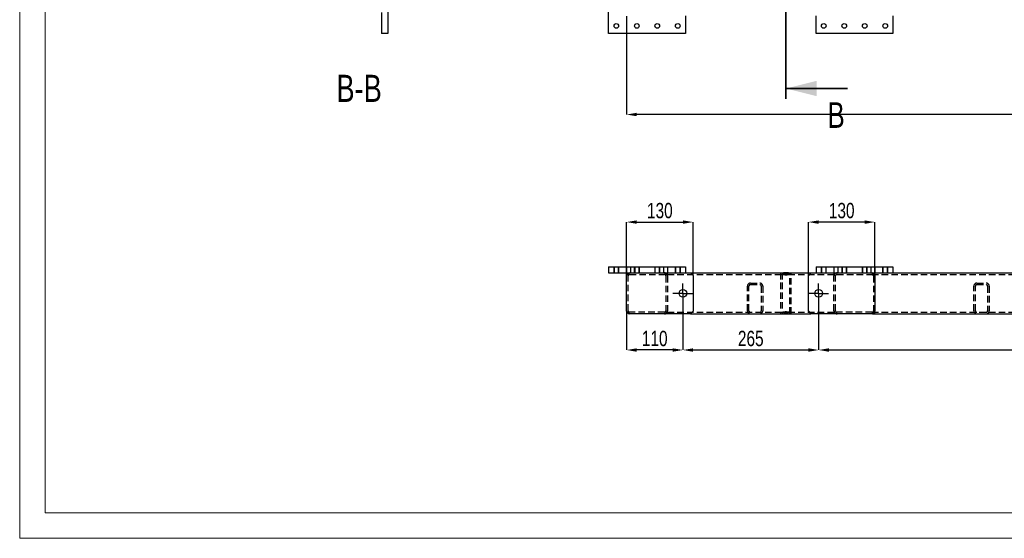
# Model space of a CAD drawing. Header units: millimetres. Extents: x 0 to 841, y 0 to 594.
# Tile 1 of 16: x 0 to 192, y 0 to 101. Entities that reach past the tile are written whole.
import ezdxf

# ---------------------------------------------------------------- set-up
doc = ezdxf.new("R2010")
doc.units = ezdxf.units.MM
doc.header["$PDSIZE"] = -1
doc.linetypes.add('CENTERX2', pattern=[20.32, 12.7, -2.54, 2.54, -2.54])
doc.linetypes.add('HIDDEN', pattern=[1.905, 1.27, -0.635])
for name, color, linetype in [('COTES', 1, 'Continuous'), ('NOTES', 6, 'Continuous'), ('TRAIT-FINS', 9, 'Continuous'), ('TRAIT-MIXTES', 3, 'CENTERX2'), ('TRAIT-TIRET', 2, 'HIDDEN')]:
    doc.layers.add(name, color=color, linetype=linetype)
doc.layers.add('TRAIT-FORT', color=4, linetype='Continuous', lineweight=25)
doc.styles.add('SLDTEXTSTYLE0', font='TXT', dxfattribs={"width": 0.75})
doc.dimstyles.new('SLDDIMSTYLE1', dxfattribs={"dimtxt": 3, "dimasz": 2, "dimexe": 0, "dimexo": 0.0625, "dimgap": 0.75, "dimtad": 1, "dimdec": 0, "dimlfac": 10, "dimrnd": 1e-09, "dimzin": 12, "dimdsep": 46, "dimtxsty": 'SLDTEXTSTYLE0', "dimsah": 1, "dimcen": 0.09, "dimadec": 0, "dimazin": 3, "dimtfac": 1, "dimtdec": 0, "dimtofl": 0, "dimtmove": 0, "dimatfit": 3, "dimfxl": 1, "dimfrac": 2, "dimtolj": 1, "dimtzin": 12, "dimarcsym": 0})

# ---------------------------------------------------------------- blocks, each defined once
blk = doc.blocks.new('_D_2')
at = {"layer": 'COTES', "color": 0, "lineweight": -2, "transparency": 16777216}
for p, q in [((118.48, 102.03), (118.48, 82.79)), ((292.48, 93.53), (292.48, 82.79)), ((290.48, 82.79), (120.48, 82.79))]:
    blk.add_line(p, q, dxfattribs=at)
at = {"layer": 'COTES', "color": 0, "transparency": 16777216}
for points in [[(120.48, 83.13), (120.48, 82.46), (118.48, 82.79)], [(290.48, 83.13), (290.48, 82.46), (292.48, 82.79)]]:
    blk.add_solid(points, dxfattribs=at)
at = {"layer": 'Defpoints', "color": 0, "transparency": 16777216}
for p in [(118.48, 102.09), (292.48, 93.59), (118.48, 82.79)]:
    blk.add_point(p, dxfattribs=at)
at = {"layer": 'COTES', "color": 0, "transparency": 16777216, "insert": (205.48, 86.54), "char_height": 3, "attachment_point": 2, "style": 'SLDTEXTSTYLE0'}
blk.add_mtext('\\A1;1740', dxfattribs=at)
blk = doc.blocks.new('_D_37')
at = {"layer": 'COTES', "color": 0, "lineweight": -2, "transparency": 16777216}
for p, q in [((129.48, 45.84), (129.48, 36.79)), ((155.98, 45.84), (155.98, 36.79)), ((131.48, 36.79), (153.98, 36.79))]:
    blk.add_line(p, q, dxfattribs=at)
at = {"layer": 'COTES', "color": 0, "transparency": 16777216}
for points in [[(131.48, 37.12), (131.48, 36.45), (129.48, 36.79)], [(153.98, 37.12), (153.98, 36.45), (155.98, 36.79)]]:
    blk.add_solid(points, dxfattribs=at)
at = {"layer": 'Defpoints', "color": 0, "transparency": 16777216}
for p in [(129.48, 45.9), (155.98, 45.9), (155.98, 36.79)]:
    blk.add_point(p, dxfattribs=at)
at = {"layer": 'COTES', "color": 0, "transparency": 16777216, "insert": (142.73, 40.54), "char_height": 3, "attachment_point": 2, "style": 'SLDTEXTSTYLE0'}
blk.add_mtext('\\A1;265', dxfattribs=at)
blk = doc.blocks.new('_D_38')
at = {"layer": 'COTES', "color": 0, "lineweight": -2, "transparency": 16777216}
for p, q in [((155.98, 45.84), (155.98, 36.79)), ((281.48, 45.84), (281.48, 36.79)), ((157.98, 36.79), (279.48, 36.79))]:
    blk.add_line(p, q, dxfattribs=at)
at = {"layer": 'COTES', "color": 0, "transparency": 16777216}
for points in [[(157.98, 37.12), (157.98, 36.45), (155.98, 36.79)], [(279.48, 37.12), (279.48, 36.45), (281.48, 36.79)]]:
    blk.add_solid(points, dxfattribs=at)
at = {"layer": 'Defpoints', "color": 0, "transparency": 16777216}
for p in [(155.98, 45.9), (281.48, 45.9), (281.48, 36.79)]:
    blk.add_point(p, dxfattribs=at)
at = {"layer": 'COTES', "color": 0, "transparency": 16777216, "insert": (218.73, 40.54), "char_height": 3, "attachment_point": 2, "style": 'SLDTEXTSTYLE0'}
blk.add_mtext('\\A1;1255', dxfattribs=at)
blk = doc.blocks.new('_D_39')
at = {"layer": 'COTES', "color": 0, "lineweight": -2, "transparency": 16777216}
for p, q in [((118.48, 44.29), (118.48, 36.79)), ((129.48, 45.84), (129.48, 36.79)), ((127.48, 36.79), (120.48, 36.79))]:
    blk.add_line(p, q, dxfattribs=at)
at = {"layer": 'COTES', "color": 0, "transparency": 16777216}
for points in [[(120.48, 37.12), (120.48, 36.45), (118.48, 36.79)], [(127.48, 37.12), (127.48, 36.45), (129.48, 36.79)]]:
    blk.add_solid(points, dxfattribs=at)
at = {"layer": 'Defpoints', "color": 0, "transparency": 16777216}
for p in [(118.48, 44.35), (129.48, 45.9), (118.48, 36.79)]:
    blk.add_point(p, dxfattribs=at)
at = {"layer": 'COTES', "color": 0, "transparency": 16777216, "insert": (123.98, 40.54), "char_height": 3, "attachment_point": 2, "style": 'SLDTEXTSTYLE0'}
blk.add_mtext('\\A1;110', dxfattribs=at)
blk = doc.blocks.new('_D_40')
at = {"layer": 'COTES', "color": 0, "lineweight": -2, "transparency": 16777216}
for p, q in [((118.48, 51.42), (118.48, 61.78)), ((120.48, 61.78), (129.48, 61.78)), ((131.48, 51.42), (131.48, 61.78))]:
    blk.add_line(p, q, dxfattribs=at)
at = {"layer": 'COTES', "color": 0, "transparency": 16777216}
for points in [[(120.48, 62.11), (120.48, 61.44), (118.48, 61.78)], [(129.48, 62.11), (129.48, 61.44), (131.48, 61.78)]]:
    blk.add_solid(points, dxfattribs=at)
at = {"layer": 'Defpoints', "color": 0, "transparency": 16777216}
for p in [(131.48, 61.78), (118.48, 51.35), (131.48, 51.35)]:
    blk.add_point(p, dxfattribs=at)
at = {"layer": 'COTES', "color": 0, "transparency": 16777216, "insert": (124.98, 65.53), "char_height": 3, "attachment_point": 2, "style": 'SLDTEXTSTYLE0'}
blk.add_mtext('\\A1;130', dxfattribs=at)
blk = doc.blocks.new('_D_41')
at = {"layer": 'COTES', "color": 0, "lineweight": -2, "transparency": 16777216}
for p, q in [((153.98, 51.42), (153.98, 61.78)), ((164.98, 61.78), (155.98, 61.78)), ((166.98, 51.42), (166.98, 61.78))]:
    blk.add_line(p, q, dxfattribs=at)
at = {"layer": 'COTES', "color": 0, "transparency": 16777216}
for points in [[(155.98, 62.11), (155.98, 61.44), (153.98, 61.78)], [(164.98, 62.11), (164.98, 61.44), (166.98, 61.78)]]:
    blk.add_solid(points, dxfattribs=at)
at = {"layer": 'Defpoints', "color": 0, "transparency": 16777216}
for p in [(153.98, 61.78), (153.98, 51.35), (166.98, 51.35)]:
    blk.add_point(p, dxfattribs=at)
at = {"layer": 'COTES', "color": 0, "transparency": 16777216, "insert": (160.48, 65.53), "char_height": 3, "attachment_point": 2, "style": 'SLDTEXTSTYLE0'}
blk.add_mtext('\\A1;130', dxfattribs=at)
blk = doc.blocks.new('SW_CENTERMARKSYMBOL_8')
at = {"layer": 'TRAIT-MIXTES', "color": 0}
for p, q in [((0, 1.2), (0, 1.95)), ((-1.2, 0), (-1.95, 0)), ((0, 0), (-1.2, 0)), ((0, 0), (0, 1.2)), ((0, 0), (0, -1.2)), ((0, 0), (1.2, 0)), ((1.2, 0), (1.95, 0)), ((0, -1.2), (0, -1.95))]:
    blk.add_line(p, q, dxfattribs=at)
blk = doc.blocks.new('SW_CENTERMARKSYMBOL_9')
at = {"layer": 'TRAIT-MIXTES', "color": 0}
for p, q in [((0, 1.2), (0, 1.95)), ((-1.2, 0), (-1.95, 0)), ((0, 0), (-1.2, 0)), ((0, 0), (0, 1.2)), ((0, 0), (0, -1.2)), ((0, 0), (1.2, 0)), ((1.2, 0), (1.95, 0)), ((0, -1.2), (0, -1.95))]:
    blk.add_line(p, q, dxfattribs=at)

msp = doc.modelspace()

# ---------------------------------------------------------------- linework, layer by layer
at = {"lineweight": 18}
for p, q in [((0, 594), (0, 0)), ((5, 589), (5, 5)), ((836, 5), (5, 5)), ((841, 0), (0, 0))]:
    msp.add_line(p, q, dxfattribs=at)
at = {"lineweight": 35}
for p, q in [((149.592, 299.541), (149.592, 85.875)), ((161.592, 87.875), (149.592, 87.875))]:
    msp.add_line(p, q, dxfattribs=at)
msp.add_solid([(149.592, 87.875), (155.592, 86.375), (155.592, 89.375)], dxfattribs=at)
at = {"layer": 'TRAIT-FINS', "lineweight": 18}
for p, q in [((115.983, 53.054), (115.983, 51.854)), ((115.983, 53.054), (115.983, 51.854)), ((115.983, 53.054), (115.983, 51.854)), ((115.983, 53.054), (115.983, 51.854)), ((116.983, 53.054), (116.983, 51.854)), ((116.983, 53.054), (116.983, 51.854)), ((116.983, 53.054), (116.983, 51.854)), ((116.983, 53.054), (116.983, 51.854)), ((119.983, 53.054), (119.983, 51.854)), ((119.983, 53.054), (119.983, 51.854)), ((119.983, 53.054), (119.983, 51.854)), ((119.983, 53.054), (119.983, 51.854)), ((120.983, 53.054), (120.983, 51.854)), ((120.983, 53.054), (120.983, 51.854)), ((120.983, 53.054), (120.983, 51.854)), ((120.983, 53.054), (120.983, 51.854)), ((123.983, 53.054), (123.983, 51.854)), ((123.983, 53.054), (123.983, 51.854)), ((123.983, 53.054), (123.983, 51.854)), ((123.983, 53.054), (123.983, 51.854)), ((124.983, 53.054), (124.983, 51.854)), ((124.983, 53.054), (124.983, 51.854)), ((124.983, 53.054), (124.983, 51.854)), ((124.983, 53.054), (124.983, 51.854)), ((127.983, 53.054), (127.983, 51.854)), ((127.983, 53.054), (127.983, 51.854)), ((127.983, 53.054), (127.983, 51.854)), ((127.983, 53.054), (127.983, 51.854)), ((128.983, 53.054), (128.983, 51.854)), ((128.983, 53.054), (128.983, 51.854)), ((128.983, 53.054), (128.983, 51.854)), ((128.983, 53.054), (128.983, 51.854)), ((156.483, 53.054), (156.483, 51.854)), ((156.483, 53.054), (156.483, 51.854)), ((156.483, 53.054), (156.483, 51.854)), ((156.483, 53.054), (156.483, 51.854)), ((156.483, 53.054), (156.483, 51.854)), ((156.483, 53.054), (156.483, 51.854)), ((157.483, 53.054), (157.483, 51.854)), ((157.483, 53.054), (157.483, 51.854)), ((157.483, 53.054), (157.483, 51.854)), ((157.483, 53.054), (157.483, 51.854)), ((157.483, 53.054), (157.483, 51.854)), ((157.483, 53.054), (157.483, 51.854)), ((160.483, 53.054), (160.483, 51.854)), ((160.483, 53.054), (160.483, 51.854)), ((160.483, 53.054), (160.483, 51.854)), ((160.483, 53.054), (160.483, 51.854)), ((160.483, 53.054), (160.483, 51.854)), ((160.483, 53.054), (160.483, 51.854)), ((161.483, 53.054), (161.483, 51.854)), ((161.483, 53.054), (161.483, 51.854)), ((161.483, 53.054), (161.483, 51.854)), ((161.483, 53.054), (161.483, 51.854)), ((161.483, 53.054), (161.483, 51.854)), ((161.483, 53.054), (161.483, 51.854)), ((164.483, 53.054), (164.483, 51.854)), ((164.483, 53.054), (164.483, 51.854)), ((164.483, 53.054), (164.483, 51.854)), ((164.483, 53.054), (164.483, 51.854)), ((164.483, 53.054), (164.483, 51.854)), ((164.483, 53.054), (164.483, 51.854)), ((165.483, 53.054), (165.483, 51.854)), ((165.483, 53.054), (165.483, 51.854)), ((165.483, 53.054), (165.483, 51.854)), ((165.483, 53.054), (165.483, 51.854)), ((165.483, 53.054), (165.483, 51.854)), ((165.483, 53.054), (165.483, 51.854)), ((168.483, 53.054), (168.483, 51.854)), ((168.483, 53.054), (168.483, 51.854)), ((168.483, 53.054), (168.483, 51.854)), ((168.483, 53.054), (168.483, 51.854)), ((168.483, 53.054), (168.483, 51.854)), ((168.483, 53.054), (168.483, 51.854)), ((169.483, 53.054), (169.483, 51.854)), ((169.483, 53.054), (169.483, 51.854)), ((169.483, 53.054), (169.483, 51.854)), ((169.483, 53.054), (169.483, 51.854)), ((169.483, 53.054), (169.483, 51.854)), ((169.483, 53.054), (169.483, 51.854))]:
    msp.add_line(p, q, dxfattribs=at)
at = {"layer": 'TRAIT-FORT', "lineweight": 25}
for p, q in [((71.87, 113.592), (71.87, 98.592)), ((114.983, 98.593), (114.983, 113.592)), ((70.67, 102.692), (70.67, 98.592)), ((129.983, 102.093), (129.983, 98.593)), ((155.484, 98.593), (155.484, 102.093)), ((170.483, 102.093), (170.483, 98.593)), ((71.87, 98.592), (70.67, 98.592)), ((129.983, 98.593), (114.983, 98.593)), ((170.483, 98.593), (155.484, 98.593)), ((114.983, 53.054), (114.983, 51.854)), ((114.983, 53.054), (118.483, 53.054)), ((118.483, 53.054), (126.483, 53.054)), ((118.483, 53.054), (118.483, 51.854)), ((126.483, 53.054), (126.483, 51.854)), ((126.483, 53.054), (129.983, 53.054)), ((129.983, 53.054), (129.983, 51.854)), ((155.483, 53.054), (155.483, 51.854)), ((155.483, 53.054), (170.483, 53.054)), ((170.483, 53.054), (170.483, 51.854)), ((114.983, 51.854), (118.483, 51.854)), ((118.483, 51.854), (118.983, 51.854)), ((118.983, 51.854), (118.483, 51.354)), ((118.483, 44.354), (118.483, 51.354)), ((118.983, 51.854), (130.983, 51.854)), ((130.983, 51.854), (149.117, 51.854)), ((131.483, 51.354), (130.983, 51.854)), ((131.483, 51.354), (131.483, 44.354)), ((149.117, 51.854), (150.075, 51.854)), ((150.068, 51.854), (154.483, 51.854)), ((154.483, 51.854), (153.983, 51.354)), ((153.983, 44.354), (153.983, 51.354)), ((154.483, 51.854), (166.483, 51.854)), ((166.483, 51.854), (170.483, 51.854)), ((166.983, 51.354), (166.483, 51.854)), ((166.983, 51.354), (166.983, 44.354)), ((170.483, 51.854), (216.183, 51.854)), ((118.483, 44.354), (118.983, 43.854)), ((130.983, 43.854), (131.483, 44.354)), ((153.983, 44.354), (154.483, 43.854)), ((166.483, 43.854), (166.983, 44.354)), ((130.983, 43.854), (118.983, 43.854)), ((130.983, 43.854), (149.117, 43.854)), ((150.068, 43.854), (149.111, 43.854)), ((150.068, 43.854), (154.483, 43.854)), ((166.483, 43.854), (154.483, 43.854)), ((166.483, 43.854), (279.983, 43.854))]:
    msp.add_line(p, q, dxfattribs=at)
for centre, radius in [((116.483, 100.092), 0.45), ((120.483, 100.092), 0.45), ((124.483, 100.092), 0.45), ((128.483, 100.092), 0.45), ((156.983, 100.092), 0.45), ((160.983, 100.092), 0.45), ((164.983, 100.092), 0.45), ((168.983, 100.092), 0.45), ((129.483, 47.854), 0.75), ((155.983, 47.854), 0.75)]:
    msp.add_circle(centre, radius, dxfattribs=at)
for centre, start, end in [((119.083, 51.254), 100.58422, 169.41578), ((166.383, 51.254), 10.58422, 79.41578), ((119.083, 44.454), 190.58422, 259.41578), ((166.383, 44.454), 280.58422, 349.41578)]:
    msp.add_arc(centre, 0.6, start, end, dxfattribs=at)
for points in [[(150.068, 51.854), (149.994, 51.854), (149.917, 51.851), (149.797, 51.846), (149.756, 51.845), (149.674, 51.843), (149.633, 51.843), (149.551, 51.843), (149.511, 51.843), (149.429, 51.845), (149.388, 51.846), (149.268, 51.851), (149.191, 51.854), (149.117, 51.854)], [(149.117, 43.854), (149.191, 43.854), (149.268, 43.857), (149.388, 43.861), (149.429, 43.863), (149.511, 43.864), (149.552, 43.865), (149.633, 43.865), (149.674, 43.864), (149.756, 43.863), (149.797, 43.861), (149.917, 43.857), (149.994, 43.854), (150.068, 43.854)]]:
    msp.add_open_spline(points, degree=3, knots=[0, 0, 0, 0, 0.25, 0.25, 0.375, 0.375, 0.5, 0.5, 0.625, 0.625, 0.75, 0.75, 1, 1, 1, 1], dxfattribs=at)
at = {"layer": 'TRAIT-TIRET'}
for p, q in [((116.033, 53.054), (116.033, 51.854)), ((116.933, 51.854), (116.933, 53.054)), ((119.233, 53.054), (119.233, 51.854)), ((120.033, 53.054), (120.033, 51.854)), ((120.133, 51.854), (120.133, 53.054)), ((120.933, 51.854), (120.933, 53.054)), ((124.033, 53.054), (124.033, 51.854)), ((124.833, 53.054), (124.833, 51.854)), ((124.933, 51.854), (124.933, 53.054)), ((125.733, 51.854), (125.733, 53.054)), ((128.033, 53.054), (128.033, 51.854)), ((128.933, 51.854), (128.933, 53.054)), ((156.533, 53.054), (156.533, 51.854)), ((157.433, 51.854), (157.433, 53.054)), ((158.983, 53.054), (158.983, 51.854)), ((159.733, 53.054), (159.733, 51.854)), ((160.533, 53.054), (160.533, 51.854)), ((160.633, 51.854), (160.633, 53.054)), ((161.433, 51.854), (161.433, 53.054)), ((164.533, 53.054), (164.533, 51.854)), ((165.333, 53.054), (165.333, 51.854)), ((165.433, 51.854), (165.433, 53.054)), ((166.233, 51.854), (166.233, 53.054)), ((166.983, 53.054), (166.983, 51.854)), ((168.533, 53.054), (168.533, 51.854)), ((169.433, 51.854), (169.433, 53.054)), ((118.483, 51.254), (118.494, 51.364)), ((118.783, 44.454), (118.783, 51.254)), ((118.973, 51.844), (119.083, 51.854)), ((119.083, 51.554), (125.883, 51.554)), ((126.483, 51.554), (125.883, 51.554)), ((126.183, 51.254), (126.183, 44.454)), ((126.483, 51.254), (126.483, 51.854)), ((126.483, 51.554), (149.117, 51.554)), ((126.483, 51.254), (126.483, 44.454)), ((148.542, 51.854), (148.542, 51.554)), ((148.542, 51.854), (148.542, 43.854)), ((148.842, 51.854), (148.842, 43.854)), ((149.082, 51.544), (148.971, 51.554)), ((150.068, 51.554), (159.583, 51.554)), ((150.342, 43.854), (150.342, 51.854)), ((150.642, 51.554), (150.642, 51.854)), ((150.642, 43.854), (150.642, 51.854)), ((158.983, 51.854), (158.983, 51.254)), ((158.983, 44.454), (158.983, 51.254)), ((159.283, 44.454), (159.283, 51.254)), ((159.583, 51.554), (166.383, 51.554)), ((166.383, 51.854), (166.494, 51.844)), ((166.383, 51.554), (284.483, 51.554)), ((166.683, 51.254), (166.683, 44.454)), ((166.973, 51.364), (166.983, 51.254)), ((166.983, 51.354), (166.983, 51.854)), ((142.083, 44.454), (142.083, 49.254)), ((142.383, 44.454), (142.383, 49.254)), ((142.683, 49.854), (144.483, 49.854)), ((142.683, 49.554), (144.483, 49.554)), ((144.783, 49.254), (144.783, 44.454)), ((145.083, 49.254), (145.083, 44.454)), ((186.283, 44.454), (186.283, 49.254)), ((186.583, 44.454), (186.583, 49.254)), ((186.883, 49.854), (188.683, 49.854)), ((186.883, 49.554), (188.683, 49.554)), ((188.983, 49.254), (188.983, 44.454)), ((189.283, 49.254), (189.283, 44.454)), ((118.494, 44.344), (118.483, 44.454)), ((126.483, 43.854), (126.483, 44.454)), ((158.983, 44.454), (158.983, 43.854)), ((166.983, 44.454), (166.973, 44.344)), ((166.983, 43.854), (166.983, 44.354)), ((119.083, 43.854), (118.973, 43.864)), ((125.883, 44.154), (119.083, 44.154)), ((126.483, 44.154), (125.883, 44.154)), ((126.483, 44.154), (149.117, 44.154)), ((148.542, 44.154), (148.542, 43.854)), ((150.068, 44.154), (159.583, 44.154)), ((150.103, 44.164), (150.214, 44.154)), ((150.642, 43.854), (150.642, 44.154)), ((166.383, 44.154), (159.583, 44.154)), ((166.383, 44.154), (284.483, 44.154)), ((166.494, 43.864), (166.383, 43.854))]:
    msp.add_line(p, q, dxfattribs=at)
for centre, radius, start, end in [((119.083, 51.254), 0.3, 90, 180), ((125.883, 51.254), 0.6, 0, 90), ((125.883, 51.254), 0.3, 360, 90), ((159.583, 51.254), 0.6, 90, 180), ((159.583, 51.254), 0.3, 90, 180), ((166.383, 51.254), 0.3, 360, 90), ((142.683, 49.254), 0.6, 90, 180), ((142.683, 49.254), 0.3, 90, 180), ((144.483, 49.254), 0.6, 0, 90), ((144.483, 49.254), 0.3, 0, 90), ((186.883, 49.254), 0.6, 90, 180), ((186.883, 49.254), 0.3, 90, 180), ((188.683, 49.254), 0.6, 0, 90), ((188.683, 49.254), 0.3, 0, 90), ((119.083, 44.454), 0.3, 180, 270), ((125.883, 44.454), 0.3, 270, 0), ((125.883, 44.454), 0.6, 270, 0), ((142.683, 44.454), 0.6, 180, 270), ((142.683, 44.454), 0.3, 180, 270), ((144.483, 44.454), 0.3, 270, 0), ((144.483, 44.454), 0.6, 270, 0), ((159.583, 44.454), 0.6, 180, 270), ((159.583, 44.454), 0.3, 180, 270), ((166.383, 44.454), 0.3, 270, 0), ((186.883, 44.454), 0.6, 180, 270), ((186.883, 44.454), 0.3, 180, 270), ((188.683, 44.454), 0.6, 270, 0), ((188.683, 44.454), 0.3, 270, 0)]:
    msp.add_arc(centre, radius, start, end, dxfattribs=at)
for points, knots in [([(148.996, 51.554), (149.04, 51.554), (149.086, 51.549), (149.157, 51.54), (149.181, 51.536), (149.23, 51.528), (149.255, 51.524), (149.331, 51.512), (149.382, 51.504), (149.46, 51.495), (149.486, 51.493), (149.54, 51.49), (149.567, 51.489), (149.646, 51.489), (149.699, 51.493), (149.777, 51.501), (149.803, 51.504), (149.854, 51.512), (149.88, 51.516), (149.955, 51.528), (150.004, 51.536), (150.099, 51.549), (150.145, 51.554), (150.189, 51.554)], [0, 0, 0, 0, 0.125, 0.125, 0.1875, 0.1875, 0.25, 0.25, 0.375, 0.375, 0.4375, 0.4375, 0.5, 0.5, 0.625, 0.625, 0.6875, 0.6875, 0.75, 0.75, 0.875, 0.875, 1, 1, 1, 1]), ([(150.214, 51.554), (150.14, 51.546), (149.984, 51.531), (149.716, 51.468), (149.404, 51.479), (149.213, 51.519), (149.108, 51.541)], [0, 0, 0, 0, 0.2228041, 0.4681166, 0.7060509, 1, 1, 1, 1]), ([(150.068, 51.554), (149.994, 51.554), (149.917, 51.547), (149.797, 51.539), (149.756, 51.536), (149.674, 51.532), (149.633, 51.531), (149.551, 51.531), (149.51, 51.532), (149.429, 51.536), (149.388, 51.539), (149.268, 51.547), (149.191, 51.554), (149.117, 51.554)], [0, 0, 0, 0, 0.25, 0.25, 0.375, 0.375, 0.5, 0.5, 0.625, 0.625, 0.75, 0.75, 1, 1, 1, 1]), ([(148.971, 44.154), (149.045, 44.161), (149.201, 44.177), (149.469, 44.24), (149.781, 44.228), (149.972, 44.188), (150.077, 44.166)], [0, 0, 0, 0, 0.2228041, 0.4681166, 0.7060509, 1, 1, 1, 1]), ([(150.189, 44.154), (150.145, 44.154), (150.099, 44.158), (150.028, 44.168), (150.004, 44.172), (149.955, 44.18), (149.93, 44.184), (149.854, 44.196), (149.803, 44.204), (149.725, 44.212), (149.698, 44.215), (149.645, 44.218), (149.618, 44.219), (149.539, 44.219), (149.486, 44.215), (149.408, 44.207), (149.382, 44.203), (149.331, 44.196), (149.305, 44.192), (149.23, 44.18), (149.181, 44.171), (149.086, 44.158), (149.04, 44.154), (148.996, 44.154)], [0, 0, 0, 0, 0.125, 0.125, 0.1875, 0.1875, 0.25, 0.25, 0.375, 0.375, 0.4375, 0.4375, 0.5, 0.5, 0.625, 0.625, 0.6875, 0.6875, 0.75, 0.75, 0.875, 0.875, 1, 1, 1, 1]), ([(149.117, 44.154), (149.191, 44.154), (149.268, 44.161), (149.388, 44.169), (149.429, 44.172), (149.511, 44.175), (149.552, 44.176), (149.633, 44.176), (149.674, 44.175), (149.756, 44.172), (149.797, 44.169), (149.917, 44.161), (149.994, 44.154), (150.068, 44.154)], [0, 0, 0, 0, 0.25, 0.25, 0.375, 0.375, 0.5, 0.5, 0.625, 0.625, 0.75, 0.75, 1, 1, 1, 1])]:
    msp.add_open_spline(points, degree=3, knots=knots, dxfattribs=at)

# ---------------------------------------------------------------- block references
at = {"layer": 'TRAIT-MIXTES'}
for name, p in [('SW_CENTERMARKSYMBOL_9', (129.483, 47.854)), ('SW_CENTERMARKSYMBOL_8', (155.983, 47.854))]:
    msp.add_blockref(name, p, dxfattribs=at)

# ---------------------------------------------------------------- texts
at = {"insert": (157.725, 85.186), "char_height": 5, "attachment_point": 1, "style": 'SLDTEXTSTYLE0'}
msp.add_mtext('B', dxfattribs=at)
at = {"layer": 'NOTES', "insert": (66.27, 90.544), "char_height": 5.2917, "attachment_point": 2, "style": 'SLDTEXTSTYLE0'}
msp.add_mtext('B-B', dxfattribs=at)

# ---------------------------------------------------------------- dimensions: what is measured, and where the dimension line sits
at = {"layer": 'COTES'}
for base, p1, p2, picture, middle in [((118.483, 82.794), (292.483, 93.592), (118.483, 102.092), '_D_2', (205.483, 82.794)), ((131.483, 61.776), (118.483, 51.354), (131.483, 51.354), '_D_40', (124.983, 61.776)), ((153.983, 61.776), (166.983, 51.354), (153.983, 51.354), '_D_41', (160.483, 61.776)), ((118.483, 36.786), (129.483, 45.904), (118.483, 44.354), '_D_39', (123.983, 36.786)), ((155.983, 36.786), (129.483, 45.904), (155.983, 45.904), '_D_37', (142.733, 36.786))]:
    dim = msp.add_linear_dim(base=base, p1=p1, p2=p2, dimstyle='SLDDIMSTYLE1', dxfattribs=at)
    dim.commit()
    dim.dimension.update_dxf_attribs({"geometry": picture, "text_midpoint": middle, "dimtype": 160})
dim = msp.add_linear_dim(base=(281.483, 36.786), p1=(155.983, 45.904), p2=(281.483, 45.904), angle=0, dimstyle='SLDDIMSTYLE1', dxfattribs=at)
dim.commit()
dim.dimension.update_dxf_attribs({"geometry": '_D_38', "text_midpoint": (218.733, 36.786), "dimtype": 160})

doc.saveas('drawing.dxf')
